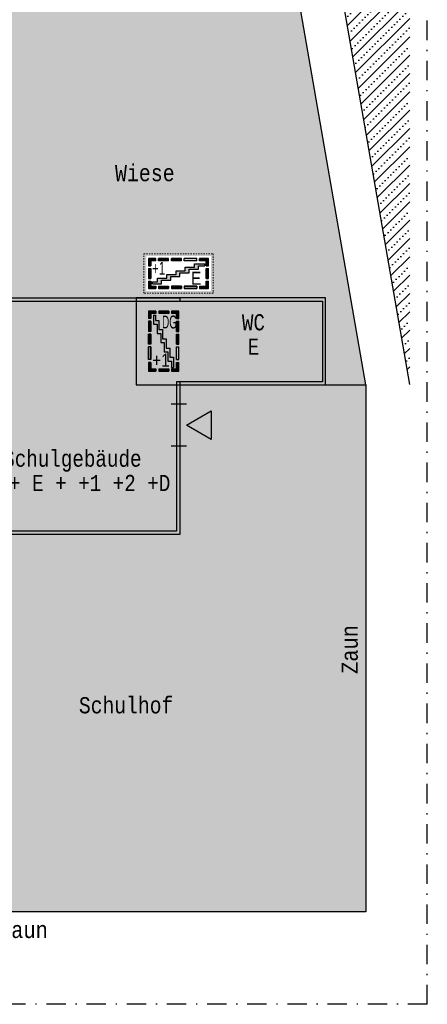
# Model space of a CAD drawing. Header units: metres. Extents: x -52 to 37, y -42 to 74.
# Tile 11 of 12: x 6 to 37, y -42 to 34. Entities that reach past the tile are written whole.
import ezdxf

# ---------------------------------------------------------------- set-up
doc = ezdxf.new("R2010")
doc.units = ezdxf.units.M
for name, pattern in [('AUSGEZOGEN', [0]), ('LINIE_5', [3, 1.5, -0.75, 0, -0.75]), ('LINIE_9', [0.0003, 0, -0.0003])]:
    doc.linetypes.add(name, pattern=pattern)
doc.layers.add('XR$1$STANDARD', color=7, linetype='Continuous', lineweight=25)
doc.styles.add('ARIAL', font='ARIAL.TTF')
doc.styles.add('LUCIDACONSOLE', font='LUCON.TTF')

msp = doc.modelspace()

# ---------------------------------------------------------------- hatches: boundary and pattern name
at = {"layer": 'XR$1$STANDARD', "linetype": 'AUSGEZOGEN', "lineweight": 25}
h = msp.add_hatch(dxfattribs=at)
h.set_pattern_fill('SCHRAFFUR_41', color=0, scale=0.5, style=0, pattern_type=2)
h.set_pattern_definition([(45, (0, 0), (-0.707107, 0.707107), []), (45, (-0.3536, 0.3536), (-0.707107, 0.707107), [0, -0.3])])
h.paths.add_polyline_path([(35.894, 52.2), (28.261, 50.313), (35.894, 6.226)], flags=0)
at = {"layer": 'XR$1$STANDARD', "linetype": 'LINIE_9', "lineweight": 25}
h = msp.add_hatch(color=254, dxfattribs=at)
h.paths.add_polyline_path([(-38.89, 30.329), (-38.89, 13.882), (-38.882, 14.21), (-38.867, 14.548), (-38.846, 14.887), (-38.818, 15.225), (-38.783, 15.563), (-38.742, 15.9), (-38.694, 16.236), (-38.639, 16.571), (-38.578, 16.906), (-38.51, 17.239), (-38.436, 17.572), (-38.355, 17.903), (-38.268, 18.233), (-38.174, 18.561), (-38.074, 18.888), (-37.968, 19.213), (-37.855, 19.537), (-37.736, 19.858), (-37.61, 20.178), (-37.478, 20.496), (-37.34, 20.812), (-37.196, 21.125), (-37.046, 21.436), (-36.889, 21.745), (-36.726, 22.051), (-36.558, 22.355), (-36.383, 22.656), (-36.203, 22.954), (-36.017, 23.25), (-35.825, 23.542), (-35.627, 23.831), (-35.424, 24.117), (-35.215, 24.4), (-35, 24.68), (-34.78, 24.957), (-34.555, 25.229), (-34.324, 25.499), (-34.088, 25.764), (-33.847, 26.026), (-33.601, 26.284), (-33.349, 26.539), (-33.093, 26.789), (-32.832, 27.035), (-32.566, 27.277), (-32.295, 27.515), (-32.019, 27.749), (-31.739, 27.978), (-31.455, 28.203), (-31.166, 28.424), (-30.873, 28.64), (-30.576, 28.851), (-30.274, 29.058), (-29.968, 29.26), (-29.659, 29.457), (-29.346, 29.65), (-29.029, 29.837), (-28.708, 30.02), (-28.384, 30.197), (-28.056, 30.37), (-27.725, 30.537), (-27.39, 30.699), (-27.053, 30.856), (-26.712, 31.008), (-26.369, 31.154), (-26.023, 31.295), (-25.674, 31.43), (-25.322, 31.56), (-24.968, 31.685), (-24.611, 31.804), (-24.252, 31.918), (-23.891, 32.026), (-23.528, 32.128), (-23.163, 32.225), (-22.796, 32.316), (-22.427, 32.401), (-22.056, 32.48), (-21.684, 32.554), (-21.311, 32.622), (-20.936, 32.684), (-20.56, 32.74), (-20.183, 32.791), (-19.805, 32.835), (-19.427, 32.874), (-19.047, 32.907), (-18.667, 32.934), (-18.287, 32.955), (-17.906, 32.97), (-17.524, 32.979), (-17.143, 32.982), (-16.762, 32.98), (-16.38, 32.971), (-15.999, 32.957), (-15.619, 32.936), (-15.238, 32.91), (-14.858, 32.878), (-14.479, 32.84), (-14.101, 32.796), (-13.724, 32.746), (-13.347, 32.69), (-12.972, 32.629), (-12.598, 32.561), (-12.225, 32.488), (-11.854, 32.41), (-11.484, 32.325), (-11.116, 32.235), (-10.75, 32.138), (-10.386, 32.037), (-10.024, 31.929), (-9.664, 31.817), (-9.306, 31.698), (-8.95, 31.574), (-8.597, 31.444), (-8.247, 31.31), (-7.899, 31.169), (-7.554, 31.023), (-7.212, 30.872), (-6.873, 30.716), (-6.537, 30.554), (-6.205, 30.388), (-5.875, 30.216), (-5.549, 30.039), (-5.227, 29.857), (-4.908, 29.67), (-4.592, 29.478), (-4.281, 29.281), (-3.974, 29.08), (-3.67, 28.874), (-3.371, 28.663), (-3.075, 28.447), (-2.784, 28.227), (-2.497, 28.003), (-2.215, 27.774), (-1.938, 27.54), (-1.664, 27.303), (-1.396, 27.061), (-1.132, 26.815), (-0.873, 26.565), (-0.62, 26.312), (-0.371, 26.054), (-0.127, 25.792), (0.112, 25.527), (0.345, 25.258), (0.573, 24.986), (0.796, 24.71), (1.013, 24.431), (1.225, 24.148), (1.431, 23.862), (1.632, 23.573), (1.827, 23.281), (2.016, 22.986), (2.199, 22.688), (2.377, 22.387), (2.548, 22.084), (2.714, 21.778), (2.873, 21.469), (3.027, 21.158), (3.174, 20.845), (3.315, 20.53), (3.45, 20.212), (3.579, 19.893), (3.701, 19.571), (3.818, 19.248), (3.927, 18.923), (4.031, 18.596), (4.128, 18.268), (4.218, 17.938), (4.302, 17.607), (4.38, 17.275), (4.451, 16.941), (4.515, 16.607), (4.573, 16.272), (4.624, 15.935), (4.669, 15.599), (4.707, 15.261), (4.738, 14.923), (4.763, 14.585), (4.781, 14.246), (4.792, 13.907), (4.797, 13.568), (4.795, 13.229), (4.816, 13.229), (4.816, 12.929), (29.405, 12.929), (29.405, 6.2), (32.502, 6.2), (25.566, 46.259)])
h.paths.add_polyline_path([(20.729, 13.276), (15.377, 13.276), (15.377, 16.324), (20.729, 16.324)], flags=16)
at = {"layer": 'XR$1$STANDARD', "linetype": 'LINIE_9', "lineweight": 140}
h = msp.add_hatch(color=1, dxfattribs=at)
h.paths.add_polyline_path([(15.377, 16.324), (15.377, 13.276), (20.729, 13.276), (20.729, 16.324)])
h.paths.add_polyline_path([(15.557, 13.456), (15.557, 16.144), (20.549, 16.144), (20.549, 13.456)], flags=16)
at = {"layer": 'XR$1$STANDARD', "linetype": 'AUSGEZOGEN', "lineweight": 25}
for points in [[(16.303, 15.784), (16.303, 15.964), (15.737, 15.964), (15.737, 15.399), (15.917, 15.399), (15.917, 15.784)], [(17.29, 15.784), (17.29, 15.964), (16.513, 15.964), (16.513, 15.784)], [(18.053, 15.784), (18.053, 15.964), (17.5, 15.964), (17.5, 15.784)], [(18.277, 15.784), (18.277, 15.964), (18.053, 15.964), (18.053, 15.784)], [(18.487, 15.964), (18.487, 15.784), (19.475, 15.784), (19.475, 15.964)], [(20.369, 15.399), (20.369, 15.964), (19.685, 15.964), (19.685, 15.784), (20.189, 15.784), (20.189, 15.399)], [(15.917, 14.8), (15.917, 15.189), (15.737, 15.189), (15.737, 14.8)], [(20.189, 14.8), (20.369, 14.8), (20.369, 15.189), (20.189, 15.189)], [(20.369, 14.412), (20.369, 14.8), (20.189, 14.8), (20.189, 14.412)], [(18.053, 13.816), (18.053, 13.636), (18.277, 13.636), (18.277, 13.816)], [(18.487, 13.816), (18.487, 13.636), (19.475, 13.636), (19.475, 13.816)], [(20.369, 13.636), (20.369, 14.202), (20.189, 14.202), (20.189, 13.816), (19.685, 13.816), (19.685, 13.636)], [(18.156, 12.929), (4.566, 12.929), (4.566, 12.679), (18.156, 12.679)], [(18.156, 12.929), (18.156, 12.679), (29.155, 12.679), (29.155, 12.929)], [(29.405, 12.929), (29.155, 12.929), (29.155, 6.45), (29.405, 6.45)], [(16.912, 11.712), (17.301, 11.712), (17.301, 11.892), (16.912, 11.892)], [(17.896, 11.327), (18.076, 11.327), (18.076, 11.892), (17.511, 11.892), (17.511, 11.712), (17.896, 11.712)], [(17.896, 10.339), (18.076, 10.339), (18.076, 11.117), (17.896, 11.117)], [(17.896, 9.576), (18.076, 9.576), (18.076, 10.129), (17.896, 10.129)], [(15.928, 9.576), (15.748, 9.576), (15.748, 9.352), (15.928, 9.352)], [(15.928, 9.142), (15.748, 9.142), (15.748, 8.155), (15.928, 8.155)], [(17.896, 9.352), (18.076, 9.352), (18.076, 9.576), (17.896, 9.576)], [(18.076, 9.142), (17.896, 9.142), (17.896, 8.155), (18.076, 8.155)], [(15.748, 7.26), (16.313, 7.26), (16.313, 7.44), (15.928, 7.44), (15.928, 7.945), (15.748, 7.945)], [(17.511, 7.26), (18.076, 7.26), (18.076, 7.945), (17.896, 7.945), (17.896, 7.44), (17.511, 7.44)], [(16.523, 7.26), (16.912, 7.26), (16.912, 7.44), (16.523, 7.44)], [(16.912, 7.44), (16.912, 7.26), (17.301, 7.26), (17.301, 7.44)], [(17.906, -5.081), (4.816, -5.081), (4.816, -5.331), (18.156, -5.331), (18.156, 6.2), (17.906, 6.2)], [(17.906, 6.45), (17.906, 6.2), (29.405, 6.2), (29.405, 6.45)], [(20.584, 4.215), (18.66, 3.104), (20.584, 1.993)]]:
    msp.add_hatch(color=0, dxfattribs=at).paths.add_polyline_path(points)
at = {"layer": 'XR$1$STANDARD', "linetype": 'AUSGEZOGEN', "lineweight": 50}
for points in [[(18.874, 14.845), (18.874, 15.126), (19.586, 15.126), (19.586, 15.397), (20.074, 15.397), (20.074, 15.55), (19.29, 15.55), (19.29, 15.279), (18.578, 15.279), (18.578, 14.998), (17.866, 14.998), (17.866, 14.8), (18.162, 14.8), (18.162, 14.845)], [(16.738, 14.001), (16.738, 14.283), (17.45, 14.283), (17.45, 14.564), (18.162, 14.564), (18.162, 14.8), (17.866, 14.8), (17.866, 14.717), (17.154, 14.717), (17.154, 14.435), (16.442, 14.435), (16.442, 14.154), (16.037, 14.154), (16.037, 14.001)], [(16.113, 10.892), (16.394, 10.892), (16.394, 10.18), (16.676, 10.18), (16.676, 9.468), (16.912, 9.468), (16.912, 9.764), (16.828, 9.764), (16.828, 10.476), (16.547, 10.476), (16.547, 11.188), (16.266, 11.188), (16.266, 11.593), (16.113, 11.593)], [(16.957, 8.756), (17.238, 8.756), (17.238, 8.044), (17.509, 8.044), (17.509, 7.556), (17.662, 7.556), (17.662, 8.34), (17.391, 8.34), (17.391, 9.052), (17.11, 9.052), (17.11, 9.764), (16.912, 9.764), (16.912, 9.468), (16.957, 9.468)]]:
    msp.add_hatch(color=0, dxfattribs=at).paths.add_polyline_path(points)
at = {"layer": 'XR$1$STANDARD', "linetype": 'AUSGEZOGEN', "lineweight": 25}
for points in [[(15.917, 14.8), (15.917, 14.412), (15.737, 14.412), (15.737, 14.8)], [(16.303, 13.816), (16.303, 13.636), (15.737, 13.636), (15.737, 14.202), (15.917, 14.202), (15.917, 13.816)], [(17.29, 13.816), (17.29, 13.636), (16.513, 13.636), (16.513, 13.816)], [(18.053, 13.816), (18.053, 13.636), (17.5, 13.636), (17.5, 13.816)], [(15.928, 11.327), (15.748, 11.327), (15.748, 11.892), (16.313, 11.892), (16.313, 11.712), (15.928, 11.712)], [(16.912, 11.712), (16.523, 11.712), (16.523, 11.892), (16.912, 11.892)], [(15.928, 10.339), (15.748, 10.339), (15.748, 11.117), (15.928, 11.117)], [(15.928, 9.576), (15.748, 9.576), (15.748, 10.129), (15.928, 10.129)]]:
    msp.add_hatch(color=0, dxfattribs=at).paths.add_polyline_path(points, flags=16)
at = {"layer": 'XR$1$STANDARD', "linetype": 'AUSGEZOGEN', "lineweight": 25, "true_color": 0xf0f0b4}
for points in [[(4.816, 12.679), (4.816, -5.081), (17.906, -5.081), (17.906, 6.2), (14.776, 6.2), (14.776, 12.679)], [(17.906, 6.45), (29.155, 6.45), (29.155, 12.679), (14.776, 12.679), (14.776, 6.2), (17.906, 6.2)]]:
    msp.add_hatch(color=254, dxfattribs=at).paths.add_polyline_path(points)
at = {"layer": 'XR$1$STANDARD', "linetype": 'LINIE_9', "lineweight": 140}
h = msp.add_hatch(color=1, dxfattribs=at)
h.paths.add_polyline_path([(18.436, 12.252), (15.388, 12.252), (15.388, 6.9), (18.436, 6.9)])
h.paths.add_polyline_path([(15.568, 12.072), (18.256, 12.072), (18.256, 7.08), (15.568, 7.08)], flags=16)
at = {"layer": 'XR$1$STANDARD', "linetype": 'AUSGEZOGEN', "lineweight": 70, "true_color": 0xa0a0a0}
for points in [[(18.156, 6.2), (18.156, -34.452), (32.502, -34.452), (32.502, 6.2)], [(-0.314, -5.631), (-0.314, -5.331), (-9.884, -5.331), (-9.884, -34.452), (18.156, -34.452), (18.156, -5.331), (4.816, -5.331), (4.816, -5.631)]]:
    msp.add_hatch(color=253, dxfattribs=at).paths.add_polyline_path(points)

# ---------------------------------------------------------------- linework, layer by layer
at = {"layer": 'XR$1$STANDARD', "color": 0, "linetype": 'LINIE_5', "lineweight": 25}
for q in [(37.255, 74.426), (-52.081, -41.588)]:
    msp.add_line((37.255, -41.588), q, dxfattribs=at)
at = {"layer": 'XR$1$STANDARD', "color": 0, "linetype": 'AUSGEZOGEN', "lineweight": 25}
for p, q in [((35.894, 6.226), (25.92, 63.833)), ((32.502, 6.2), (25.566, 46.259)), ((15.737, 15.964), (15.737, 15.399)), ((16.303, 15.964), (15.737, 15.964)), ((16.303, 15.784), (16.303, 15.964)), ((17.29, 15.964), (16.513, 15.964)), ((16.513, 15.784), (16.513, 15.964)), ((17.29, 15.784), (17.29, 15.964)), ((17.5, 15.784), (17.5, 15.964)), ((18.277, 15.964), (17.5, 15.964)), ((18.277, 15.784), (18.277, 15.964)), ((18.487, 15.784), (18.487, 15.964)), ((19.475, 15.964), (18.487, 15.964)), ((19.475, 15.784), (19.475, 15.964)), ((19.685, 15.784), (19.685, 15.964)), ((20.369, 15.964), (19.685, 15.964)), ((20.369, 15.399), (20.369, 15.964)), ((15.737, 15.399), (15.917, 15.399)), ((15.917, 15.784), (15.917, 15.399)), ((16.303, 15.784), (15.917, 15.784)), ((17.29, 15.784), (16.513, 15.784)), ((18.277, 15.784), (17.5, 15.784)), ((19.475, 15.784), (18.487, 15.784)), ((20.189, 15.784), (19.685, 15.784)), ((20.189, 15.399), (20.189, 15.784)), ((20.189, 15.399), (20.369, 15.399)), ((15.737, 15.189), (15.737, 14.412)), ((15.737, 15.189), (15.917, 15.189)), ((15.917, 15.189), (15.917, 14.412)), ((20.189, 14.412), (20.189, 15.189)), ((20.189, 15.189), (20.369, 15.189)), ((20.369, 14.412), (20.369, 15.189)), ((15.737, 14.412), (15.917, 14.412)), ((15.737, 14.202), (15.737, 13.636)), ((15.737, 14.202), (15.917, 14.202)), ((15.917, 14.202), (15.917, 13.816)), ((15.917, 13.816), (16.303, 13.816)), ((16.037, 14.154), (16.442, 14.154)), ((16.303, 13.816), (16.303, 13.636)), ((16.513, 13.816), (16.513, 13.636)), ((16.513, 13.816), (17.29, 13.816)), ((17.29, 13.816), (17.29, 13.636)), ((17.5, 13.816), (17.5, 13.636)), ((18.277, 13.816), (17.5, 13.816)), ((17.5, 13.816), (18.277, 13.816)), ((18.277, 13.816), (18.277, 13.636)), ((18.487, 13.816), (18.487, 13.636)), ((19.475, 13.816), (18.487, 13.816)), ((18.487, 13.816), (19.475, 13.816)), ((19.475, 13.816), (19.475, 13.636)), ((19.685, 13.816), (19.685, 13.636)), ((19.685, 13.816), (20.189, 13.816)), ((20.189, 14.412), (20.369, 14.412)), ((20.189, 13.816), (20.189, 14.202)), ((20.189, 14.202), (20.369, 14.202)), ((20.369, 13.636), (20.369, 14.202)), ((4.816, 12.929), (18.156, 12.929)), ((14.776, 12.929), (14.776, 6.2)), ((29.405, 12.929), (14.776, 12.929)), ((15.737, 13.636), (16.303, 13.636)), ((16.513, 13.636), (17.29, 13.636)), ((18.277, 13.636), (17.5, 13.636)), ((17.5, 13.636), (18.277, 13.636)), ((29.405, 12.929), (18.156, 12.929)), ((18.156, 12.929), (18.156, 12.679)), ((19.475, 13.636), (18.487, 13.636)), ((18.487, 13.636), (19.475, 13.636)), ((19.685, 13.636), (20.369, 13.636)), ((29.405, 6.2), (29.405, 12.929)), ((4.566, 12.679), (29.155, 12.679)), ((29.155, 12.679), (29.155, 6.45)), ((16.313, 11.892), (15.748, 11.892)), ((15.748, 11.892), (15.748, 11.327)), ((16.313, 11.712), (15.928, 11.712)), ((15.928, 11.712), (15.928, 11.327)), ((16.266, 11.593), (16.266, 11.188)), ((16.313, 11.892), (16.313, 11.712)), ((17.301, 11.892), (16.523, 11.892)), ((16.523, 11.892), (16.523, 11.712)), ((17.301, 11.712), (16.523, 11.712)), ((17.301, 11.892), (17.301, 11.712)), ((18.076, 11.892), (17.511, 11.892)), ((17.511, 11.892), (17.511, 11.712)), ((17.896, 11.712), (17.511, 11.712)), ((17.896, 11.327), (17.896, 11.712)), ((18.076, 11.327), (18.076, 11.892)), ((15.928, 11.327), (15.748, 11.327)), ((15.928, 11.117), (15.748, 11.117)), ((15.748, 11.117), (15.748, 10.339)), ((15.928, 11.117), (15.928, 10.339)), ((17.896, 11.327), (18.076, 11.327)), ((17.896, 10.339), (17.896, 11.117)), ((17.896, 11.117), (18.076, 11.117)), ((18.076, 10.339), (18.076, 11.117)), ((15.928, 10.339), (15.748, 10.339)), ((15.928, 10.129), (15.748, 10.129)), ((15.748, 9.352), (15.748, 10.129)), ((15.748, 10.129), (15.748, 9.352)), ((15.928, 9.352), (15.928, 10.129)), ((15.928, 10.129), (15.928, 9.352)), ((17.896, 10.339), (18.076, 10.339)), ((17.896, 10.129), (18.076, 10.129)), ((17.896, 9.352), (17.896, 10.129)), ((18.076, 9.352), (18.076, 10.129)), ((15.928, 9.352), (15.748, 9.352)), ((15.928, 9.142), (15.748, 9.142)), ((15.748, 8.155), (15.748, 9.142)), ((15.748, 9.142), (15.748, 8.155)), ((15.928, 8.155), (15.928, 9.142)), ((15.928, 9.142), (15.928, 8.155)), ((17.896, 9.352), (18.076, 9.352)), ((17.896, 9.142), (18.076, 9.142)), ((17.896, 8.155), (17.896, 9.142)), ((18.076, 8.155), (18.076, 9.142)), ((15.928, 8.155), (15.748, 8.155)), ((15.928, 7.945), (15.748, 7.945)), ((15.748, 7.945), (15.748, 7.26)), ((15.928, 7.945), (15.928, 7.44)), ((17.896, 8.155), (18.076, 8.155)), ((17.896, 7.945), (18.076, 7.945)), ((17.896, 7.44), (17.896, 7.945)), ((18.076, 7.26), (18.076, 7.945)), ((15.748, 7.26), (16.313, 7.26)), ((15.928, 7.44), (16.313, 7.44)), ((16.313, 7.44), (16.313, 7.26)), ((16.523, 7.44), (17.301, 7.44)), ((16.523, 7.44), (16.523, 7.26)), ((16.523, 7.26), (17.301, 7.26)), ((17.301, 7.44), (17.301, 7.26)), ((17.511, 7.44), (17.896, 7.44)), ((17.511, 7.44), (17.511, 7.26)), ((17.511, 7.26), (18.076, 7.26)), ((14.776, 6.2), (29.405, 6.2)), ((29.155, 6.45), (17.906, 6.45)), ((17.906, 6.45), (17.906, -5.081)), ((18.156, 6.45), (18.156, 6.2)), ((18.156, 6.2), (18.156, -5.331)), ((18.156, 6.2), (29.405, 6.2)), ((29.405, 6.2), (32.502, 6.2)), ((32.502, 6.2), (32.502, -34.452)), ((18.66, 4.719), (17.497, 4.719)), ((18.66, 3.104), (20.584, 4.215)), ((20.584, 4.215), (20.584, 1.993)), ((20.584, 1.993), (18.66, 3.104)), ((18.66, 1.489), (17.497, 1.489)), ((17.906, -5.081), (4.566, -5.081)), ((18.156, -5.331), (4.816, -5.331)), ((32.502, -34.452), (-32.347, -34.452))]:
    msp.add_line(p, q, dxfattribs=at)
at = {"layer": 'XR$1$STANDARD', "color": 7, "linetype": 'LINIE_9', "lineweight": 13}
for p, q in [((15.377, 13.276), (15.377, 16.324)), ((15.377, 16.324), (20.729, 16.324)), ((20.729, 16.324), (20.729, 13.276)), ((20.729, 13.276), (15.377, 13.276))]:
    msp.add_line(p, q, dxfattribs=at)
at = {"layer": 'XR$1$STANDARD', "color": 4, "linetype": 'AUSGEZOGEN', "lineweight": 25}
for p, q in [((18.578, 14.998), (18.578, 15.279)), ((18.578, 15.279), (19.29, 15.279)), ((19.29, 15.279), (19.29, 15.55)), ((19.29, 15.55), (20.074, 15.55)), ((19.586, 15.126), (19.586, 15.397)), ((19.586, 15.397), (20.074, 15.397)), ((20.074, 15.397), (20.074, 15.55)), ((16.442, 14.154), (16.442, 14.435)), ((16.442, 14.435), (17.154, 14.435)), ((17.154, 14.435), (17.154, 14.717)), ((17.154, 14.717), (17.866, 14.717)), ((17.45, 14.283), (17.45, 14.564)), ((17.45, 14.564), (18.162, 14.564)), ((17.866, 14.717), (17.866, 14.998)), ((17.866, 14.998), (18.578, 14.998)), ((18.162, 14.564), (18.162, 14.845)), ((18.162, 14.845), (18.874, 14.845)), ((18.874, 14.845), (18.874, 15.126)), ((18.874, 15.126), (19.586, 15.126)), ((16.037, 14.001), (16.037, 14.154)), ((16.037, 14.001), (16.738, 14.001)), ((16.738, 14.001), (16.738, 14.283)), ((16.738, 14.283), (17.45, 14.283)), ((16.113, 11.593), (16.266, 11.593)), ((16.113, 11.593), (16.113, 10.892)), ((16.113, 10.892), (16.394, 10.892)), ((16.266, 11.188), (16.547, 11.188)), ((16.394, 10.892), (16.394, 10.18)), ((16.547, 11.188), (16.547, 10.476)), ((16.394, 10.18), (16.676, 10.18)), ((16.547, 10.476), (16.828, 10.476)), ((16.676, 10.18), (16.676, 9.468)), ((16.828, 10.476), (16.828, 9.764)), ((16.676, 9.468), (16.957, 9.468)), ((16.828, 9.764), (17.11, 9.764)), ((16.957, 9.468), (16.957, 8.756)), ((17.11, 9.764), (17.11, 9.052)), ((16.957, 8.756), (17.238, 8.756)), ((17.11, 9.052), (17.391, 9.052)), ((17.238, 8.756), (17.238, 8.044)), ((17.391, 9.052), (17.391, 8.34)), ((17.238, 8.044), (17.509, 8.044)), ((17.391, 8.34), (17.662, 8.34)), ((17.509, 8.044), (17.509, 7.556)), ((17.662, 8.34), (17.662, 7.556)), ((17.509, 7.556), (17.662, 7.556))]:
    msp.add_line(p, q, dxfattribs=at)

# ---------------------------------------------------------------- texts
at = {"layer": 'XR$1$STANDARD', "color": 0, "linetype": 'AUSGEZOGEN', "lineweight": 25, "char_height": 1.25, "attachment_point": 5, "style": 'LUCIDACONSOLE'}
for s, insert, width in [('\\W0.87;Wiese', (15.454, 22.541), 5.61581), ('\\W0.86;Schulhof', (14.009, -18.523), 8.65832), ('\\W0.89;Zaun', (6.084, -35.858), 4.61861)]:
    msp.add_mtext(s, dxfattribs=dict(at, insert=insert, width=width))
at = {"layer": 'XR$1$STANDARD', "color": 4, "linetype": 'AUSGEZOGEN', "lineweight": 25, "char_height": 1, "attachment_point": 7, "style": 'ARIAL'}
for s, insert, width in [('\\W0.64;+1', (16.004, 14.702), 1.11822), ('\\W0.83;E', (19.032, 13.932), 1.03666), ('\\W0.55;DG', (16.784, 10.545), 1.32646), ('\\W0.85;+1', (16.019, 7.614), 1.48723)]:
    msp.add_mtext(s, dxfattribs=dict(at, insert=insert, width=width))
at = {"layer": 'XR$1$STANDARD', "color": 0, "linetype": 'AUSGEZOGEN', "lineweight": 25, "char_height": 1.25, "attachment_point": 2, "line_spacing_factor": 0.903614, "style": 'LUCIDACONSOLE'}
for s, insert, width in [('{\\fLucida Console|i0|b0;\\H1.250000;\\W0.840000;\\C7;WC}\\P{\\fLucida Console|i0|b0;\\H1.250000;\\W0.840000;\\C7;E}\\P', (23.835, 11.664), 2.57865), ('{\\fLucida Console|i0|b0;\\H1.250000;\\W0.840000;\\C7;Schulgebäude}\\P{\\fLucida Console|i0|b0;\\H1.250000;\\W0.840000;\\C7;-1 + E + +1 +2 +D}\\P', (9.862, 1.145), 17.79346)]:
    msp.add_mtext(s, dxfattribs=dict(at, insert=insert, width=width))
at = {"layer": 'XR$1$STANDARD', "color": 0, "linetype": 'AUSGEZOGEN', "lineweight": 25, "insert": (31.27, -14.209), "char_height": 1.25, "width": 4.61861, "attachment_point": 5, "rotation": 90, "style": 'LUCIDACONSOLE'}
msp.add_mtext('\\W0.89;Zaun', dxfattribs=at)

doc.saveas('drawing.dxf')
